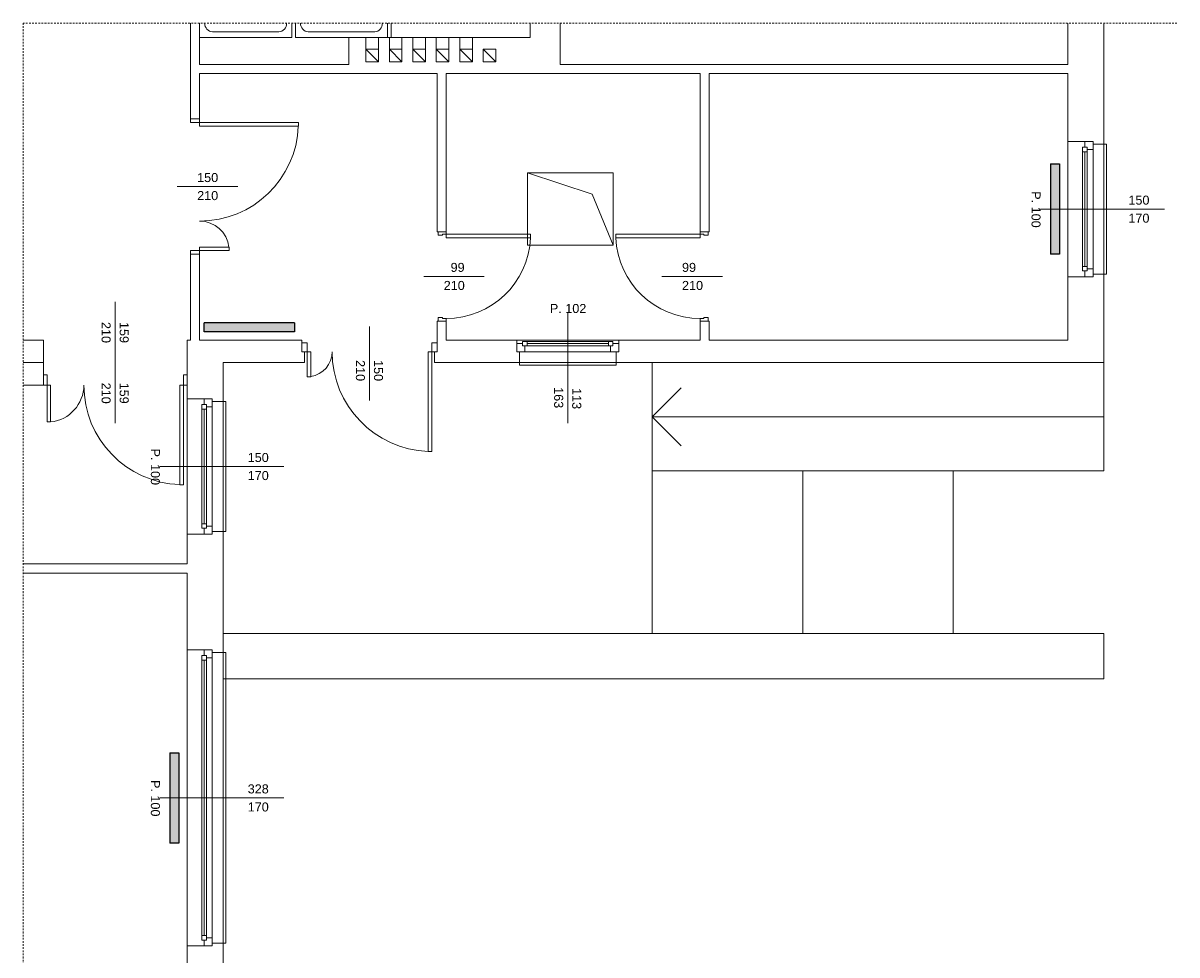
# Model space of a CAD drawing. Header units: millimetres. Extents: x 12683 to 90307, y 30842 to 62253.
# Tile 131 of 152: x 59490 to 60768, y 52700 to 53732. Entities that reach past the tile are written whole.
import ezdxf

# ---------------------------------------------------------------- set-up
doc = ezdxf.new("R2010")
doc.units = ezdxf.units.MM
doc.header["$LTSCALE"] = 0.6
doc.linetypes.add('CIEPLA', pattern=[5.7625, 3.175, -2.5875])
for name, color, linetype, lineweight in [('zzz_podklady_drzwi_opisy', 252, 'Continuous', 15), ('zzz_podklady_okna_opisy', 252, 'Continuous', 15), ('zzz_podklady_sciany', 252, 'Continuous', 15)]:
    doc.layers.add(name, color=color, linetype=linetype, lineweight=lineweight)
doc.layers.add('zzz_podklady_grzejniki_ist', color=252, linetype='Continuous')
doc.styles.add('GENERATED_STYLE_1', font='ARIAL.TTF')

msp = doc.modelspace()

# ---------------------------------------------------------------- hatches: boundary and pattern name
at = {"layer": 'zzz_podklady_grzejniki_ist'}
for points in [[(60627.9, 53475.9), (60637.9, 53475.9), (60637.9, 53575.9), (60627.9, 53575.9)], [(59690.9, 53399.9), (59690.9, 53389.9), (59790.9, 53389.9), (59790.9, 53399.9)], [(59652.9, 52823.9), (59662.9, 52823.9), (59662.9, 52923.9), (59652.9, 52923.9)]]:
    msp.add_hatch(color=256, dxfattribs=at).paths.add_polyline_path(points, flags=0)

# ---------------------------------------------------------------- linework, layer by layer
at = {"layer": 'zzz_podklady_drzwi_opisy'}
for p, q in [((59675.9, 53621.9), (59675.9, 53625.9)), ((59685.9, 53625.9), (59685.9, 53621.9)), ((59685.9, 53621.9), (59675.9, 53621.9)), ((59685.9, 53621.9), (59795.2, 53621.9)), ((59685.9, 53617.9), (59685.9, 53621.9)), ((59795.2, 53617.9), (59685.9, 53617.9)), ((59795.2, 53621.9), (59795.2, 53617.9)), ((59728, 53550.9), (59660.9, 53550.9)), ((59949.9, 53496.9), (59949.9, 53500.9)), ((59958.9, 53498.1), (59954.9, 53498.1)), ((59954.9, 53498.1), (59954.9, 53496.9)), ((59958.9, 53500.9), (59958.9, 53498.1)), ((59958.9, 53498.1), (60052.3, 53498.1)), ((59958.9, 53494.1), (59958.9, 53498.1)), ((60052.3, 53498.1), (60052.3, 53494.1)), ((60239.9, 53498.1), (60146.5, 53498.1)), ((60146.5, 53498.1), (60146.5, 53494.1)), ((60239.9, 53500.9), (60239.9, 53498.1)), ((60239.9, 53498.1), (60243.9, 53498.1)), ((60239.9, 53494.1), (60239.9, 53498.1)), ((60243.9, 53498.1), (60243.9, 53496.9)), ((60248.9, 53496.9), (60248.9, 53500.9)), ((59954.9, 53496.9), (59949.9, 53496.9)), ((60052.3, 53494.1), (59958.9, 53494.1)), ((60146.5, 53494.1), (60239.9, 53494.1)), ((60243.9, 53496.9), (60248.9, 53496.9)), ((59675.9, 53475.9), (59675.9, 53479.9)), ((59675.9, 53479.9), (59685.9, 53479.9)), ((59718.5, 53483.9), (59685.9, 53483.9)), ((59685.9, 53483.9), (59685.9, 53479.9)), ((59685.9, 53479.9), (59718.5, 53479.9)), ((59685.9, 53479.9), (59685.9, 53475.9)), ((59718.5, 53479.9), (59718.5, 53483.9)), ((60001, 53451.4), (59933.9, 53451.4)), ((60197.7, 53451.4), (60264.9, 53451.4)), ((59592.4, 53423.1), (59592.4, 53340.9)), ((59949.9, 53401.9), (59949.9, 53405.9)), ((59949.9, 53405.9), (59954.9, 53405.9)), ((59954.9, 53405.9), (59954.9, 53404.7)), ((59954.9, 53404.7), (59958.9, 53404.7)), ((59958.9, 53404.7), (59958.9, 53401.9)), ((60243.9, 53404.7), (60239.9, 53404.7)), ((60239.9, 53404.7), (60239.9, 53401.9)), ((60248.9, 53405.9), (60243.9, 53405.9)), ((60243.9, 53405.9), (60243.9, 53404.7)), ((60248.9, 53401.9), (60248.9, 53405.9)), ((59592.4, 53288.8), (59592.4, 53370.9)), ((59512.9, 53342.4), (59516.9, 53342.4)), ((59516.9, 53342.4), (59516.9, 53330.9)), ((59667.9, 53330.9), (59667.9, 53342.4)), ((59667.9, 53342.4), (59671.9, 53342.4)), ((59516.9, 53330.9), (59512.9, 53330.9)), ((59516.9, 53330.9), (59516.9, 53290.2)), ((59520.9, 53330.9), (59516.9, 53330.9)), ((59520.9, 53290.2), (59520.9, 53330.9)), ((59663.9, 53220.7), (59663.9, 53330.9)), ((59663.9, 53330.9), (59667.9, 53330.9)), ((59667.9, 53330.9), (59667.9, 53220.7)), ((59671.9, 53330.9), (59667.9, 53330.9)), ((59516.9, 53290.2), (59520.9, 53290.2)), ((59667.9, 53220.7), (59663.9, 53220.7))]:
    msp.add_line(p, q, dxfattribs=at)
for centre, radius, start, end in [((59685.9, 53621.9), 109.3, 270, 357.9049), ((59685.9, 53479.9), 32.7, 6.9825, 90), ((59958.9, 53498.1), 93.4, 270, 357.5455), ((60239.9, 53498.1), 93.4, 182.4545, 270), ((59516.9, 53330.9), 40.8, 275.6034, 0), ((59667.9, 53330.9), 110.2, 180, 267.9218)]:
    msp.add_arc(centre, radius, start, end, dxfattribs=at)
at = {"layer": 'zzz_podklady_grzejniki_ist'}
for p, q in [((60627.9, 53575.9), (60637.9, 53575.9)), ((60627.9, 53575.9), (60627.9, 53475.9)), ((60637.9, 53575.9), (60637.9, 53475.9)), ((60637.9, 53475.9), (60627.9, 53475.9)), ((59690.9, 53389.9), (59690.9, 53399.9)), ((59790.9, 53399.9), (59690.9, 53399.9)), ((59790.9, 53399.9), (59790.9, 53389.9)), ((59790.9, 53389.9), (59690.9, 53389.9)), ((59652.9, 52923.9), (59662.9, 52923.9)), ((59652.9, 52923.9), (59652.9, 52823.9)), ((59662.9, 52923.9), (59662.9, 52823.9)), ((59662.9, 52823.9), (59652.9, 52823.9))]:
    msp.add_line(p, q, dxfattribs=at)
at = {"layer": 'zzz_podklady_okna_opisy'}
msp.add_line((59873.9, 53313.8), (59873.9, 53395.9), dxfattribs=at)
at = {"layer": 'zzz_podklady_sciany', "linetype": 'CIEPLA'}
for p, q in [((60767.8, 53731.9), (59490.4, 53731.9)), ((59490.4, 53731.9), (59490.4, 51422.7))]:
    msp.add_line(p, q, dxfattribs=at)
at = {"layer": 'zzz_podklady_sciany'}
for p, q in [((59675.9, 53731.9), (59675.9, 53625.9)), ((59685.9, 53685.9), (59685.9, 53731.9)), ((59685.9, 53731.9), (59685.9, 53715.9)), ((59787.9, 53731.9), (59787.9, 53715.9)), ((59787.9, 53715.9), (59787.9, 53731.9)), ((59791.9, 53715.9), (59791.9, 53731.9)), ((59791.9, 53731.9), (59791.9, 53715.9)), ((59893.9, 53731.9), (59893.9, 53715.9)), ((59893.9, 53715.9), (59893.9, 53731.9)), ((59897.9, 53715.9), (59897.9, 53731.9)), ((59897.9, 53731.9), (59897.9, 53715.9)), ((60051.9, 53731.9), (60051.9, 53715.9)), ((60084.9, 53685.9), (60084.9, 53731.9)), ((60646.9, 53731.9), (60646.9, 53685.9)), ((60686.9, 53597.9), (60686.9, 53731.9)), ((59685.9, 53715.9), (59685.9, 53722.9)), ((59685.9, 53715.9), (59787.9, 53715.9)), ((59700, 53722.3), (59773.7, 53722.3)), ((59893.9, 53715.9), (59791.9, 53715.9)), ((59791.9, 53715.9), (59893.9, 53715.9)), ((59806, 53722.3), (59879.7, 53722.3)), ((60051.9, 53715.9), (59850.9, 53715.9)), ((59850.9, 53715.9), (59850.9, 53685.9)), ((59869.9, 53702.9), (59869.9, 53715.9)), ((59883.9, 53702.9), (59883.9, 53715.9)), ((59895.9, 53702.9), (59895.9, 53715.9)), ((59909.9, 53702.9), (59909.9, 53715.9)), ((59921.9, 53702.9), (59921.9, 53715.9)), ((59935.9, 53702.9), (59935.9, 53715.9)), ((59947.9, 53702.9), (59947.9, 53715.9)), ((59961.9, 53702.9), (59961.9, 53715.9)), ((59973.9, 53702.9), (59973.9, 53715.9)), ((59987.9, 53702.9), (59987.9, 53715.9)), ((59869.9, 53702.9), (59883.9, 53688.9)), ((59895.9, 53702.9), (59909.9, 53688.9)), ((59921.9, 53702.9), (59935.9, 53688.9)), ((59947.9, 53702.9), (59961.9, 53688.9)), ((59973.9, 53702.9), (59987.9, 53688.9)), ((59999.9, 53702.9), (60013.9, 53688.9)), ((59850.9, 53685.9), (59685.9, 53685.9)), ((59787.9, 53685.9), (59685.9, 53685.9)), ((59685.9, 53685.9), (59787.9, 53685.9)), ((60646.9, 53685.9), (60084.9, 53685.9)), ((59685.9, 53625.9), (59685.9, 53675.9)), ((59685.9, 53675.9), (59850.9, 53675.9)), ((59850.9, 53675.9), (59948.9, 53675.9)), ((59948.9, 53675.9), (59948.9, 53500.9)), ((59958.9, 53500.9), (59958.9, 53675.9)), ((59958.9, 53675.9), (60084.9, 53675.9)), ((60084.9, 53675.9), (60239.9, 53675.9)), ((60239.9, 53675.9), (60239.9, 53500.9)), ((60249.9, 53500.9), (60249.9, 53675.9)), ((60249.9, 53675.9), (60646.9, 53675.9)), ((60646.9, 53675.9), (60646.9, 53600.9)), ((59685.9, 53625.9), (59675.9, 53625.9)), ((59675.9, 53625.9), (59685.9, 53625.9)), ((59685.9, 53625.9), (59675.9, 53625.9)), ((60665.9, 53600.9), (60646.9, 53600.9)), ((60646.9, 53600.9), (60646.9, 53450.9)), ((60646.9, 53600.9), (60646.9, 53450.9)), ((60674.9, 53600.9), (60665.9, 53600.9)), ((60674.9, 53600.9), (60665.9, 53600.9)), ((60674.9, 53600.9), (60665.9, 53600.9)), ((60674.9, 53597.9), (60674.9, 53600.9)), ((60686.9, 53597.9), (60674.9, 53597.9)), ((60686.9, 53597.9), (60686.9, 53453.9)), ((60686.9, 53597.9), (60689.9, 53597.9)), ((60689.9, 53597.9), (60689.9, 53453.9)), ((60143.7, 53565.9), (60048.7, 53565.9)), ((60048.7, 53565.9), (60048.7, 53485.9)), ((60120.4, 53542.5), (60048.7, 53565.9)), ((60143.7, 53485.9), (60143.7, 53565.9)), ((60120.4, 53542.5), (60143.7, 53485.9)), ((59949.9, 53500.9), (59948.9, 53500.9)), ((59958.9, 53500.9), (59949.9, 53500.9)), ((59949.9, 53500.9), (59958.9, 53500.9)), ((59958.9, 53500.9), (59949.9, 53500.9)), ((60239.9, 53500.9), (60248.9, 53500.9)), ((60248.9, 53500.9), (60239.9, 53500.9)), ((60239.9, 53500.9), (60248.9, 53500.9)), ((60248.9, 53500.9), (60249.9, 53500.9)), ((60048.7, 53485.9), (60143.7, 53485.9)), ((59685.9, 53475.9), (59675.9, 53475.9)), ((59675.9, 53475.9), (59675.9, 53380.9)), ((59685.9, 53475.9), (59675.9, 53475.9)), ((59685.9, 53475.9), (59675.9, 53475.9)), ((59685.9, 53380.9), (59685.9, 53475.9)), ((60665.9, 53450.9), (60646.9, 53450.9)), ((60646.9, 53450.9), (60646.9, 53380.9)), ((60674.9, 53450.9), (60665.9, 53450.9)), ((60665.9, 53450.9), (60674.9, 53450.9)), ((60674.9, 53450.9), (60665.9, 53450.9)), ((60686.9, 53453.9), (60674.9, 53453.9)), ((60674.9, 53453.9), (60674.9, 53450.9)), ((60686.9, 53355.9), (60686.9, 53453.9)), ((60689.9, 53453.9), (60686.9, 53453.9)), ((59949.9, 53401.9), (59948.9, 53401.9)), ((59948.9, 53401.9), (59948.9, 53380.9)), ((59958.9, 53401.9), (59949.9, 53401.9)), ((59958.9, 53401.9), (59949.9, 53401.9)), ((59958.9, 53401.9), (59949.9, 53401.9)), ((59958.9, 53380.9), (59958.9, 53401.9)), ((60239.9, 53401.9), (60248.9, 53401.9)), ((60239.9, 53401.9), (60239.9, 53380.9)), ((60239.9, 53401.9), (60248.9, 53401.9)), ((60239.9, 53401.9), (60248.9, 53401.9)), ((60248.9, 53401.9), (60249.9, 53401.9)), ((60249.9, 53380.9), (60249.9, 53401.9)), ((59512.9, 53380.9), (59490.4, 53380.9)), ((59512.9, 53380.9), (59512.9, 53355.9)), ((59671.9, 53380.9), (59671.9, 53355.9)), ((59675.9, 53380.9), (59671.9, 53380.9)), ((59798.9, 53380.9), (59685.9, 53380.9)), ((59798.9, 53377.9), (59798.9, 53380.9)), ((59798.9, 53367.9), (59798.9, 53377.9)), ((59798.9, 53377.9), (59804.9, 53377.9)), ((59798.9, 53367.9), (59798.9, 53377.9)), ((59798.9, 53367.9), (59798.9, 53377.9)), ((59804.9, 53377.9), (59804.9, 53367.9)), ((59942.9, 53367.9), (59942.9, 53377.9)), ((59942.9, 53377.9), (59948.9, 53377.9)), ((59948.9, 53377.9), (59948.9, 53380.9)), ((59948.9, 53367.9), (59948.9, 53377.9)), ((59948.9, 53377.9), (59948.9, 53367.9)), ((59948.9, 53367.9), (59948.9, 53377.9)), ((60036.9, 53380.9), (59958.9, 53380.9)), ((60036.9, 53376.9), (60036.9, 53380.9)), ((60036.9, 53380.9), (60149.9, 53380.9)), ((60036.9, 53380.9), (60149.9, 53380.9)), ((60036.9, 53367.9), (60036.9, 53376.9)), ((60036.9, 53367.9), (60036.9, 53376.9)), ((60036.9, 53367.9), (60036.9, 53376.9)), ((60149.9, 53376.9), (60149.9, 53380.9)), ((60239.9, 53380.9), (60149.9, 53380.9)), ((60149.9, 53367.9), (60149.9, 53376.9)), ((60149.9, 53376.9), (60149.9, 53367.9)), ((60149.9, 53367.9), (60149.9, 53376.9)), ((60646.9, 53380.9), (60249.9, 53380.9)), ((59801.9, 53367.9), (59798.9, 53367.9)), ((59804.9, 53367.9), (59798.9, 53367.9)), ((59801.9, 53367.9), (59798.9, 53367.9)), ((59801.9, 53355.9), (59801.9, 53367.9)), ((59804.9, 53367.9), (59804.9, 53340.3)), ((59808.9, 53367.9), (59804.9, 53367.9)), ((59808.9, 53340.3), (59808.9, 53367.9)), ((59938.9, 53257.5), (59938.9, 53367.9)), ((59938.9, 53367.9), (59942.9, 53367.9)), ((59942.9, 53367.9), (59942.9, 53257.5)), ((59948.9, 53367.9), (59942.9, 53367.9)), ((59945.9, 53355.9), (59945.9, 53367.9)), ((59945.9, 53367.9), (59948.9, 53367.9)), ((59945.9, 53367.9), (59948.9, 53367.9)), ((60039.9, 53367.9), (60036.9, 53367.9)), ((60039.9, 53355.9), (60039.9, 53367.9)), ((60146.9, 53355.9), (60146.9, 53367.9)), ((60146.9, 53367.9), (60149.9, 53367.9)), ((59512.9, 53355.9), (59490.4, 53355.9)), ((59490.4, 53355.9), (59512.9, 53355.9)), ((59512.9, 53342.4), (59512.9, 53355.9)), ((59671.9, 53355.9), (59671.9, 53315.9)), ((59671.9, 53342.4), (59671.9, 53355.9)), ((59711.9, 53312.9), (59711.9, 53355.9)), ((59711.9, 53355.9), (59801.9, 53355.9)), ((59945.9, 53355.9), (60039.9, 53355.9)), ((60039.9, 53355.9), (60146.9, 53355.9)), ((60039.9, 53355.9), (60039.9, 53352.9)), ((60039.9, 53352.9), (60146.9, 53352.9)), ((60146.9, 53355.9), (60686.9, 53355.9)), ((60146.9, 53352.9), (60146.9, 53355.9)), ((60186.9, 53055.9), (60186.9, 53355.9)), ((60686.9, 53235.9), (60686.9, 53355.9)), ((59512.9, 53330.9), (59512.9, 53342.4)), ((59512.9, 53330.9), (59512.9, 53342.4)), ((59512.9, 53330.9), (59512.9, 53342.4)), ((59671.9, 53330.9), (59671.9, 53342.4)), ((59671.9, 53342.4), (59671.9, 53330.9)), ((59671.9, 53330.9), (59671.9, 53342.4)), ((59804.9, 53340.3), (59808.9, 53340.3)), ((59490.4, 53330.9), (59512.9, 53330.9)), ((60186.9, 53295.9), (60218.9, 53327.9)), ((59690.9, 53315.9), (59671.9, 53315.9)), ((59671.9, 53165.9), (59671.9, 53315.9)), ((59671.9, 53165.9), (59671.9, 53315.9)), ((59699.9, 53315.9), (59690.9, 53315.9)), ((59690.9, 53315.9), (59699.9, 53315.9)), ((59699.9, 53315.9), (59690.9, 53315.9)), ((59699.9, 53312.9), (59699.9, 53315.9)), ((59711.9, 53312.9), (59699.9, 53312.9)), ((59711.9, 53168.9), (59711.9, 53312.9)), ((59714.9, 53312.9), (59711.9, 53312.9)), ((59714.9, 53168.9), (59714.9, 53312.9)), ((60686.9, 53295.9), (60186.9, 53295.9)), ((60186.9, 53295.9), (60218.9, 53263.9)), ((59942.9, 53257.5), (59938.9, 53257.5)), ((60686.9, 53235.9), (60186.9, 53235.9)), ((60353.5, 53235.9), (60353.5, 53055.9)), ((60520.2, 53235.9), (60520.2, 53055.9)), ((59690.9, 53165.9), (59671.9, 53165.9)), ((59671.9, 53165.9), (59671.9, 53132.9)), ((59699.9, 53165.9), (59690.9, 53165.9)), ((59699.9, 53165.9), (59690.9, 53165.9)), ((59699.9, 53165.9), (59690.9, 53165.9)), ((59711.9, 53168.9), (59699.9, 53168.9)), ((59699.9, 53168.9), (59699.9, 53165.9)), ((59711.9, 53034.9), (59711.9, 53168.9)), ((59711.9, 53168.9), (59714.9, 53168.9)), ((59671.9, 53132.9), (59490.4, 53132.9)), ((59490.4, 53122.9), (59671.9, 53122.9)), ((59671.9, 53122.9), (59671.9, 53037.9)), ((59711.9, 53055.9), (60686.9, 53055.9)), ((60686.9, 53055.9), (60686.9, 53005.9)), ((59690.9, 53037.9), (59671.9, 53037.9)), ((59671.9, 52709.9), (59671.9, 53037.9)), ((59671.9, 52709.9), (59671.9, 53037.9)), ((59699.9, 53037.9), (59690.9, 53037.9)), ((59690.9, 53037.9), (59699.9, 53037.9)), ((59699.9, 53037.9), (59690.9, 53037.9)), ((59699.9, 53034.9), (59699.9, 53037.9)), ((59711.9, 53034.9), (59699.9, 53034.9)), ((59711.9, 52712.9), (59711.9, 53034.9)), ((59714.9, 53034.9), (59711.9, 53034.9)), ((59714.9, 52712.9), (59714.9, 53034.9)), ((60686.9, 53005.9), (59711.9, 53005.9)), ((59690.9, 52709.9), (59671.9, 52709.9)), ((59671.9, 52709.9), (59671.9, 52622.9)), ((59690.9, 52709.9), (59671.9, 52709.9)), ((59699.9, 52709.9), (59690.9, 52709.9)), ((59699.9, 52709.9), (59690.9, 52709.9)), ((59699.9, 52709.9), (59690.9, 52709.9)), ((59699.9, 52709.9), (59690.9, 52709.9)), ((59699.9, 52709.9), (59690.9, 52709.9)), ((59699.9, 52709.9), (59690.9, 52709.9)), ((59711.9, 52712.9), (59699.9, 52712.9)), ((59699.9, 52712.9), (59699.9, 52709.9)), ((59699.9, 52712.9), (59699.9, 52709.9)), ((59711.9, 52712.9), (59699.9, 52712.9)), ((59699.9, 52712.9), (59699.9, 52709.9)), ((59711.9, 52622.9), (59711.9, 52712.9)), ((59711.9, 52712.9), (59714.9, 52712.9)), ((59711.9, 52712.9), (59714.9, 52712.9))]:
    msp.add_line(p, q, dxfattribs=at)
at = {"layer": 'zzz_podklady_sciany', "flags": 128}
for points in [[(59869.9, 53702.9), (59869.9, 53688.9), (59883.9, 53688.9), (59883.9, 53702.9)], [(59895.9, 53702.9), (59895.9, 53688.9), (59909.9, 53688.9), (59909.9, 53702.9)], [(59921.9, 53702.9), (59921.9, 53688.9), (59935.9, 53688.9), (59935.9, 53702.9)], [(59947.9, 53702.9), (59947.9, 53688.9), (59961.9, 53688.9), (59961.9, 53702.9)], [(59973.9, 53702.9), (59973.9, 53688.9), (59987.9, 53688.9), (59987.9, 53702.9)], [(59999.9, 53702.9), (59999.9, 53688.9), (60013.9, 53688.9), (60013.9, 53702.9)]]:
    msp.add_lwpolyline(points, close=True, dxfattribs=at)
at = {"layer": 'zzz_podklady_sciany'}
for centre, radius, start, end in [((59804.9, 53367.9), 27.6, 278.2463, 0), ((59942.9, 53367.9), 110.4, 180, 267.925)]:
    msp.add_arc(centre, radius, start, end, dxfattribs=at)
for centre, start_param, end_param in [((59700, 53731.9), 1.570796, 3.141593), ((59773.7, 53731.9), 3.141593, 4.712389), ((59806, 53731.9), 1.570796, 3.141593), ((59879.7, 53731.9), 3.141593, 4.712389)]:
    msp.add_ellipse(centre, major_axis=(0, 9.58), ratio=0.886957, start_param=start_param, end_param=end_param, dxfattribs=at)

# ---------------------------------------------------------------- texts
at = {"layer": 'zzz_podklady_drzwi_opisy', "char_height": 10, "attachment_point": 7, "style": 'GENERATED_STYLE_1'}
for s, insert in [('{150}', (59683.1, 53555.7)), ('{210}', (59683.1, 53535.7)), ('{99}', (59963.7, 53456.2)), ('{99}', (60219.9, 53456.2)), ('{210}', (59956.1, 53436.2)), ('{210}', (60219.9, 53436.2))]:
    msp.add_mtext(s, dxfattribs=dict(at, insert=insert))
at = {"layer": 'zzz_podklady_drzwi_opisy', "char_height": 10, "attachment_point": 7, "rotation": 270, "style": 'GENERATED_STYLE_1'}
for s, insert in [('{210}', (59577.2, 53400.9)), ('{159}', (59597.2, 53400.9)), ('{210}', (59577.2, 53333.7)), ('{159}', (59597.2, 53333.7))]:
    msp.add_mtext(s, dxfattribs=dict(at, insert=insert))
at = {"layer": 'zzz_podklady_okna_opisy', "char_height": 10, "attachment_point": 7, "rotation": 270, "style": 'GENERATED_STYLE_1'}
for s, insert in [('{P. 100}', (60606.7, 53545.7)), ('{210}', (59858.7, 53358.7)), ('{150}', (59878.7, 53358.7)), ('{163}', (60078.2, 53328.7)), ('{113}', (60098.2, 53327.7)), ('{P. 100}', (59631.7, 53260.7)), ('{P. 100}', (59631.7, 52893.7))]:
    msp.add_mtext(s, dxfattribs=dict(at, insert=insert))
at = {"layer": 'zzz_podklady_okna_opisy', "char_height": 10, "attachment_point": 7, "style": 'GENERATED_STYLE_1'}
for s, insert in [('{150}', (60714.1, 53530.7)), ('{170}', (60714.1, 53510.7)), ('{P. 102}', (60073.6, 53410.7)), ('{150}', (59739.1, 53245.7)), ('{170}', (59739.1, 53225.7)), ('{328}', (59739.1, 52878.7)), ('{170}', (59739.1, 52858.7))]:
    msp.add_mtext(s, dxfattribs=dict(at, insert=insert))

# ---------------------------------------------------------------- next in the draw order: wipeouts: each hides what was drawn before it
at = {"ltscale": 5211.845131}
for points in [[(60663.4, 53462.4), (60668.4, 53462.4), (60668.4, 53459.9), (60674.9, 53459.9), (60674.9, 53591.9), (60668.4, 53591.9), (60668.4, 53589.4), (60663.4, 53589.4)], [(59688.4, 53304.4), (59693.4, 53304.4), (59693.4, 53306.9), (59699.9, 53306.9), (59699.9, 53174.9), (59693.4, 53174.9), (59693.4, 53177.4), (59688.4, 53177.4)]]:
    msp.add_wipeout(points, dxfattribs=at).dxf.layer = 'zzz_podklady_sciany'
at = {"ltscale": 3745.352462}
msp.add_wipeout([(60138.4, 53379.4), (60138.4, 53374.4), (60140.9, 53374.4), (60140.9, 53367.9), (60045.9, 53367.9), (60045.9, 53374.4), (60048.4, 53374.4), (60048.4, 53379.4)], dxfattribs=at).dxf.layer = 'zzz_podklady_sciany'
at = {"ltscale": 12312.220258}
msp.add_wipeout([(59688.4, 53026.4), (59693.4, 53026.4), (59693.4, 53028.9), (59699.9, 53028.9), (59699.9, 52718.9), (59693.4, 52718.9), (59693.4, 52721.4), (59688.4, 52721.4)], dxfattribs=at).dxf.layer = 'zzz_podklady_sciany'

# ---------------------------------------------------------------- next in the draw order: linework, layer by layer
at = {"layer": 'zzz_podklady_okna_opisy'}
for p, q in [((60754, 53525.9), (60616.9, 53525.9)), ((60093.4, 53288.8), (60093.4, 53410.9)), ((59779, 53240.9), (59641.9, 53240.9)), ((59779, 52873.9), (59641.9, 52873.9))]:
    msp.add_line(p, q, dxfattribs=at)
at = {"layer": 'zzz_podklady_sciany'}
for p, q in [((60665.9, 53600.9), (60665.9, 53594.4)), ((60674.9, 53591.9), (60674.9, 53600.9)), ((60674.9, 53597.9), (60674.9, 53600.9)), ((60663.4, 53594.4), (60663.4, 53589.4)), ((60668.4, 53594.4), (60663.4, 53594.4)), ((60663.4, 53589.4), (60663.4, 53462.4)), ((60663.4, 53589.4), (60663.4, 53462.4)), ((60663.4, 53589.4), (60668.4, 53589.4)), ((60665.9, 53594.4), (60668.4, 53594.4)), ((60665.9, 53589.4), (60665.9, 53462.4)), ((60668.4, 53594.4), (60668.4, 53591.9)), ((60668.4, 53589.4), (60668.4, 53594.4)), ((60668.4, 53591.9), (60674.9, 53591.9)), ((60668.4, 53589.4), (60668.4, 53462.4)), ((60674.9, 53459.9), (60674.9, 53591.9)), ((60668.4, 53462.4), (60663.4, 53462.4)), ((60663.4, 53462.4), (60663.4, 53457.4)), ((60668.4, 53457.4), (60668.4, 53462.4)), ((60674.9, 53459.9), (60668.4, 53459.9)), ((60668.4, 53459.9), (60668.4, 53457.4)), ((60674.9, 53450.9), (60674.9, 53459.9)), ((60663.4, 53457.4), (60668.4, 53457.4)), ((60668.4, 53457.4), (60665.9, 53457.4)), ((60665.9, 53457.4), (60665.9, 53450.9)), ((60674.9, 53453.9), (60674.9, 53450.9)), ((60036.9, 53376.9), (60043.4, 53376.9)), ((60043.4, 53379.4), (60048.4, 53379.4)), ((60043.4, 53374.4), (60043.4, 53379.4)), ((60043.4, 53376.9), (60043.4, 53374.4)), ((60043.4, 53374.4), (60045.9, 53374.4)), ((60048.4, 53374.4), (60043.4, 53374.4)), ((60045.9, 53374.4), (60045.9, 53367.9)), ((60048.4, 53379.4), (60138.4, 53379.4)), ((60048.4, 53379.4), (60138.4, 53379.4)), ((60048.4, 53379.4), (60048.4, 53374.4)), ((60048.4, 53376.9), (60138.4, 53376.9)), ((60048.4, 53374.4), (60138.4, 53374.4)), ((60138.4, 53374.4), (60138.4, 53379.4)), ((60138.4, 53379.4), (60143.4, 53379.4)), ((60143.4, 53374.4), (60138.4, 53374.4)), ((60140.9, 53367.9), (60140.9, 53374.4)), ((60140.9, 53374.4), (60143.4, 53374.4)), ((60143.4, 53379.4), (60143.4, 53374.4)), ((60143.4, 53374.4), (60143.4, 53376.9)), ((60143.4, 53376.9), (60149.9, 53376.9)), ((60045.9, 53367.9), (60036.9, 53367.9)), ((60039.9, 53367.9), (60036.9, 53367.9)), ((60140.9, 53367.9), (60045.9, 53367.9)), ((60149.9, 53367.9), (60140.9, 53367.9)), ((60146.9, 53367.9), (60149.9, 53367.9)), ((59688.4, 53304.4), (59688.4, 53309.4)), ((59688.4, 53309.4), (59693.4, 53309.4)), ((59690.9, 53309.4), (59690.9, 53315.9)), ((59693.4, 53309.4), (59690.9, 53309.4)), ((59693.4, 53306.9), (59693.4, 53309.4)), ((59693.4, 53309.4), (59693.4, 53304.4)), ((59699.9, 53306.9), (59693.4, 53306.9)), ((59699.9, 53315.9), (59699.9, 53306.9)), ((59699.9, 53312.9), (59699.9, 53315.9)), ((59699.9, 53306.9), (59699.9, 53174.9)), ((59688.4, 53177.4), (59688.4, 53304.4)), ((59688.4, 53177.4), (59688.4, 53304.4)), ((59693.4, 53304.4), (59688.4, 53304.4)), ((59690.9, 53177.4), (59690.9, 53304.4)), ((59693.4, 53177.4), (59693.4, 53304.4)), ((59688.4, 53172.4), (59688.4, 53177.4)), ((59688.4, 53177.4), (59693.4, 53177.4)), ((59693.4, 53172.4), (59688.4, 53172.4)), ((59690.9, 53165.9), (59690.9, 53172.4)), ((59690.9, 53172.4), (59693.4, 53172.4)), ((59693.4, 53177.4), (59693.4, 53172.4)), ((59693.4, 53172.4), (59693.4, 53174.9)), ((59693.4, 53174.9), (59699.9, 53174.9)), ((59699.9, 53174.9), (59699.9, 53165.9)), ((59699.9, 53168.9), (59699.9, 53165.9)), ((59690.9, 53031.4), (59690.9, 53037.9)), ((59699.9, 53037.9), (59699.9, 53028.9)), ((59699.9, 53034.9), (59699.9, 53037.9)), ((59688.4, 53026.4), (59688.4, 53031.4)), ((59688.4, 53031.4), (59693.4, 53031.4)), ((59688.4, 52721.4), (59688.4, 53026.4)), ((59688.4, 52721.4), (59688.4, 53026.4)), ((59693.4, 53026.4), (59688.4, 53026.4)), ((59693.4, 53031.4), (59690.9, 53031.4)), ((59690.9, 52721.4), (59690.9, 53026.4)), ((59693.4, 53028.9), (59693.4, 53031.4)), ((59693.4, 53031.4), (59693.4, 53026.4)), ((59699.9, 53028.9), (59693.4, 53028.9)), ((59693.4, 52721.4), (59693.4, 53026.4)), ((59699.9, 53028.9), (59699.9, 52718.9)), ((59688.4, 52716.4), (59688.4, 52721.4)), ((59688.4, 52721.4), (59693.4, 52721.4)), ((59693.4, 52721.4), (59693.4, 52716.4)), ((59693.4, 52716.4), (59693.4, 52718.9)), ((59693.4, 52718.9), (59699.9, 52718.9)), ((59699.9, 52718.9), (59699.9, 52709.9)), ((59693.4, 52716.4), (59688.4, 52716.4)), ((59690.9, 52709.9), (59690.9, 52716.4)), ((59690.9, 52716.4), (59693.4, 52716.4)), ((59699.9, 52712.9), (59699.9, 52709.9))]:
    msp.add_line(p, q, dxfattribs=at)

doc.saveas('drawing.dxf')
